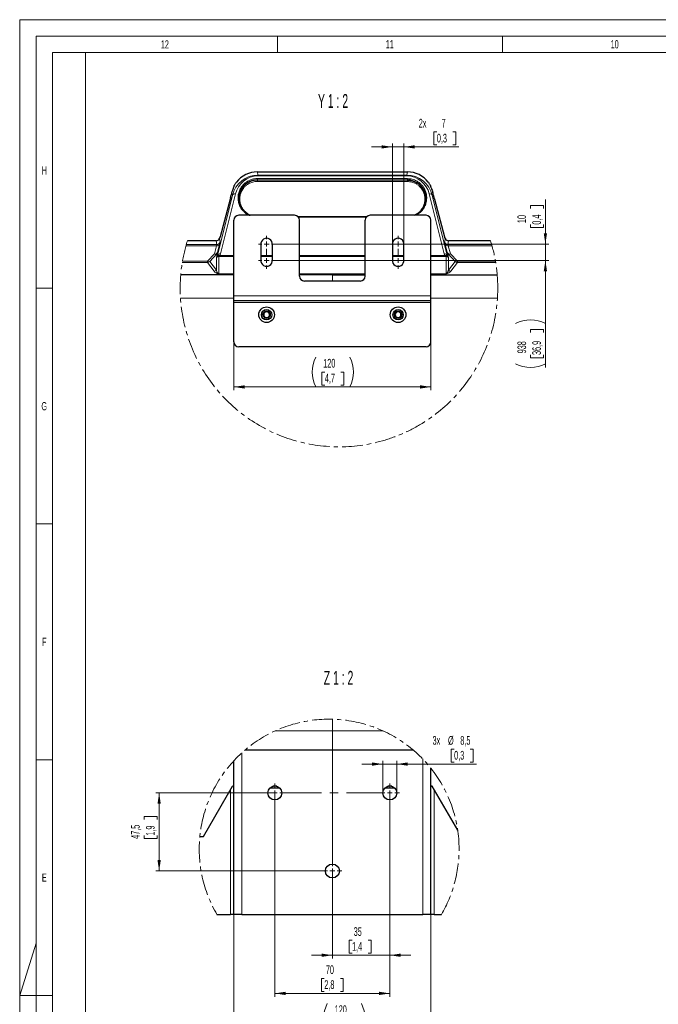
# Model space of a CAD drawing. Header units: millimetres. Extents: x 0 to 4205, y 0 to 2970.
# Tile 24 of 87: x 0 to 971, y 1472 to 2970. Entities that reach past the tile are written whole.
import ezdxf

# ---------------------------------------------------------------- set-up
doc = ezdxf.new("R2010")
doc.units = ezdxf.units.MM
doc.header["$LTSCALE"] = 5
doc.linetypes.add('CENTER', pattern=[10.16, 6.35, -1.27, 1.27, -1.27])
doc.linetypes.add('CENTERX2', pattern=[20.32, 12.7, -2.54, 2.54, -2.54])
doc.styles.add('SLDTEXTSTYLE0', font='TXT', dxfattribs={"width": 0.605})
doc.styles.add('SLDTEXTSTYLE1', font='TXT', dxfattribs={"width": 0.638186})
doc.styles.add('SLDTEXTSTYLE2', font='TXT', dxfattribs={"width": 0.56})
doc.dimstyles.new('SLDDIMSTYLE7', dxfattribs={"dimtxt": 12.841593, "dimasz": 16.5, "dimexe": 0, "dimexo": 0.0625, "dimgap": 3.210398, "dimtad": 1, "dimdec": 1, "dimlfac": 0.4, "dimrnd": 1e-09, "dimzin": 12, "dimdsep": 46, "dimtxsty": 'SLDTEXTSTYLE0', "dimsah": 1, "dimcen": 0.09, "dimadec": 0, "dimazin": 3, "dimtfac": 1, "dimtdec": 1, "dimtmove": 0, "dimatfit": 0, "dimfxl": 0, "dimfrac": 2, "dimtolj": 1, "dimtzin": 12, "dimarcsym": 0})
doc.dimstyles.new('SLDDIMSTYLE8', dxfattribs={"dimtxt": 12.841593, "dimasz": 16.5, "dimexe": 0, "dimexo": 0.0625, "dimgap": 3.210398, "dimtad": 1, "dimdec": 1, "dimlfac": 0.4, "dimrnd": 1e-09, "dimzin": 12, "dimdsep": 46, "dimtxsty": 'SLDTEXTSTYLE0', "dimsah": 1, "dimcen": 0.09, "dimse2": 1, "dimsd2": 1, "dimadec": 0, "dimazin": 3, "dimtfac": 1, "dimtdec": 1, "dimtofl": 0, "dimtmove": 0, "dimatfit": 3, "dimfxl": 0, "dimfrac": 2, "dimtolj": 1, "dimtzin": 12, "dimarcsym": 0})
doc.dimstyles.new('SLDDIMSTYLE9', dxfattribs={"dimtxt": 12.841593, "dimasz": 16.5, "dimexe": 0, "dimexo": 0.0625, "dimgap": 3.210398, "dimtad": 1, "dimdec": 1, "dimlfac": 0.4, "dimrnd": 1e-09, "dimzin": 12, "dimdsep": 46, "dimtxsty": 'SLDTEXTSTYLE0', "dimsah": 1, "dimcen": 0.09, "dimadec": 0, "dimazin": 3, "dimtfac": 1, "dimtdec": 1, "dimtofl": 0, "dimtmove": 0, "dimatfit": 3, "dimfxl": 0, "dimfrac": 2, "dimtolj": 1, "dimtzin": 12, "dimarcsym": 0})

# ---------------------------------------------------------------- blocks, each defined once
blk = doc.blocks.new('_D_19')
at = {"color": 7, "linetype": 'Continuous', "lineweight": 0}
for p, q in [((634.5, 2799.1), (630.1, 2799.1)), ((630.1, 2799.1), (630.1, 2779.4)), ((659, 2799.1), (663.4, 2799.1)), ((663.4, 2799.1), (663.4, 2779.4)), ((566.9, 2776.4), (534.9, 2776.4)), ((566.9, 2627.6), (566.9, 2781.4)), ((566.9, 2776.4), (584.3, 2776.4)), ((584.3, 2627.6), (584.3, 2781.4)), ((584.3, 2776.4), (667.8, 2776.4)), ((630.1, 2779.4), (634.5, 2779.4)), ((663.4, 2779.4), (659, 2779.4))]:
    blk.add_line(p, q, dxfattribs=at)
at = {"color": 7, "linetype": 'Continuous', "lineweight": 18}
for points in [[(566.9, 2776.4), (550.4, 2778.9), (550.4, 2773.9)], [(584.3, 2776.4), (600.8, 2773.9), (600.8, 2778.9)]]:
    blk.add_solid(points, dxfattribs=at)
at = {"color": 7, "linetype": 'Continuous', "lineweight": 18, "attachment_point": 1, "style": 'SLDTEXTSTYLE0'}
for s, insert, char_height in [('2x', (607, 2819.1), 13.23), ('7', (641.8, 2819.1), 13.2), ('0,3', (634.5, 2796.4), 13.23)]:
    blk.add_mtext(s, dxfattribs=dict(at, insert=insert, char_height=char_height))
blk = doc.blocks.new('_D_20')
at = {"color": 7, "linetype": 'Continuous', "lineweight": 0}
for p, q in [((777, 2682.6), (777, 2687)), ((777, 2687), (796.7, 2687)), ((796.7, 2687), (796.7, 2682.6)), ((799.6, 2628.5), (799.6, 2696.3)), ((777, 2658.1), (777, 2653.7)), ((777, 2653.7), (796.7, 2653.7)), ((796.7, 2653.7), (796.7, 2658.1)), ((388.1, 2628.5), (804.6, 2628.5)), ((799.6, 2603.5), (799.6, 2628.5)), ((388.1, 2603.5), (804.6, 2603.5)), ((799.6, 2603.5), (799.6, 2571.5))]:
    blk.add_line(p, q, dxfattribs=at)
at = {"color": 7, "linetype": 'Continuous', "lineweight": 18}
for points in [[(799.6, 2628.5), (802.1, 2645), (797.1, 2645)], [(799.6, 2603.5), (797.1, 2587), (802.1, 2587)]]:
    blk.add_solid(points, dxfattribs=at)
at = {"color": 7, "linetype": 'Continuous', "lineweight": 18, "char_height": 13.23, "attachment_point": 1, "rotation": 90, "style": 'SLDTEXTSTYLE0'}
for s, insert in [('0,4', (779.6, 2658.1)), ('10', (757, 2660.5))]:
    blk.add_mtext(s, dxfattribs=dict(at, insert=insert))
blk = doc.blocks.new('_D_21')
at = {"color": 7, "linetype": 'Continuous', "lineweight": 0}
for p, q in [((588.1, 2603.5), (804.6, 2603.5)), ((799.6, 2521), (799.6, 2603.5)), ((799.6, 2603.5), (799.6, 2440.7)), ((777, 2494), (777, 2498.5)), ((777, 2498.5), (796.7, 2498.5)), ((796.7, 2498.5), (796.7, 2494)), ((777, 2459.7), (777, 2455.3)), ((796.7, 2455.3), (796.7, 2459.7)), ((777, 2455.3), (796.7, 2455.3))]:
    blk.add_line(p, q, dxfattribs=at)
at = {"color": 7, "linetype": 'Continuous', "lineweight": 18}
for centre, start, end in [((777, 2462.4), 63.4349, 116.5651), ((777, 2491.4), 243.4349, 296.5651)]:
    blk.add_arc(centre, 50.7, start, end, dxfattribs=at)
blk.add_solid([(799.6, 2603.5), (797.1, 2587), (802.1, 2587)], dxfattribs=at)
at = {"color": 7, "linetype": 'Continuous', "lineweight": 18, "char_height": 13.23, "attachment_point": 1, "rotation": 90, "style": 'SLDTEXTSTYLE0'}
for s, insert in [('938', (757, 2462.2)), ('36,9', (779.6, 2459.7))]:
    blk.add_mtext(s, dxfattribs=dict(at, insert=insert))
blk = doc.blocks.new('_D_22')
at = {"color": 7, "linetype": 'Continuous', "lineweight": 0}
for p, q in [((325.6, 2539.8), (325.6, 2406.1)), ((625.6, 2539.8), (625.6, 2406.1)), ((464.1, 2433.8), (459.7, 2433.8)), ((459.7, 2433.8), (459.7, 2414)), ((488.6, 2433.8), (493, 2433.8)), ((493, 2433.8), (493, 2414)), ((459.7, 2414), (464.1, 2414)), ((493, 2414), (488.6, 2414)), ((625.6, 2411.1), (325.6, 2411.1))]:
    blk.add_line(p, q, dxfattribs=at)
at = {"color": 7, "linetype": 'Continuous', "lineweight": 18}
for centre, start, end in [((495.7, 2433.8), 153.4349, 206.5651), ((457, 2433.8), 333.4349, 26.5651)]:
    blk.add_arc(centre, 50.7, start, end, dxfattribs=at)
for points in [[(325.6, 2411.1), (342.1, 2408.6), (342.1, 2413.6)], [(625.6, 2411.1), (609.1, 2413.6), (609.1, 2408.6)]]:
    blk.add_solid(points, dxfattribs=at)
at = {"color": 7, "linetype": 'Continuous', "lineweight": 18, "char_height": 13.23, "attachment_point": 1, "style": 'SLDTEXTSTYLE0'}
for s, insert in [('120', (461.7, 2453.8)), ('4,7', (464.1, 2431.1))]:
    blk.add_mtext(s, dxfattribs=dict(at, insert=insert))
blk = doc.blocks.new('SW_CENTERMARKSYMBOL_6')
at = {"color": 0, "linetype": 'Continuous', "lineweight": 18}
for p, q in [((-7.5, 0), (-12.5, 0)), ((0, 0), (-3.8, 0)), ((0, 7.5), (0, 12.5)), ((0, 0), (0, 3.7)), ((0, 0), (0, -3.8)), ((0, 0), (3.7, 0)), ((7.5, 0), (12.5, 0)), ((0, -7.5), (0, -12.5))]:
    blk.add_line(p, q, dxfattribs=at)
blk = doc.blocks.new('SW_CENTERMARKSYMBOL_7')
at = {"color": 0, "linetype": 'Continuous', "lineweight": 18}
for p, q in [((-7.5, 0), (-12.5, 0)), ((0, 0), (-3.8, 0)), ((0, 7.5), (0, 12.5)), ((0, 0), (0, 3.7)), ((0, 0), (0, -3.8)), ((0, 0), (3.7, 0)), ((7.5, 0), (12.5, 0)), ((0, -7.5), (0, -12.5))]:
    blk.add_line(p, q, dxfattribs=at)
blk = doc.blocks.new('SW_CENTERMARKSYMBOL_8')
at = {"color": 0, "linetype": 'Continuous', "lineweight": 18}
for p, q in [((-7.5, 0), (-12.5, 0)), ((0, 0), (-3.8, 0)), ((0, 7.5), (0, 12.5)), ((0, 0), (0, 3.7)), ((0, 0), (0, -3.8)), ((0, 0), (3.7, 0)), ((7.5, 0), (12.5, 0)), ((0, -7.5), (0, -12.5))]:
    blk.add_line(p, q, dxfattribs=at)
blk = doc.blocks.new('SW_CENTERMARKSYMBOL_9')
at = {"color": 0, "linetype": 'Continuous', "lineweight": 18}
for p, q in [((-7.5, 0), (-12.5, 0)), ((0, 0), (-3.8, 0)), ((0, 7.5), (0, 12.5)), ((0, 0), (0, 3.7)), ((0, 0), (0, -3.8)), ((0, 0), (3.7, 0)), ((7.5, 0), (12.5, 0)), ((0, -7.5), (0, -12.5))]:
    blk.add_line(p, q, dxfattribs=at)
blk = doc.blocks.new('_D_23')
at = {"color": 7, "linetype": 'Continuous', "lineweight": 0}
for p, q in [((388.1, 1793.2), (388.1, 1483.1)), ((563.1, 1793.2), (563.1, 1483.1)), ((463.3, 1510.8), (458.9, 1510.8)), ((458.9, 1510.8), (458.9, 1491)), ((487.8, 1510.8), (492.2, 1510.8)), ((492.2, 1510.8), (492.2, 1491)), ((563.1, 1488.1), (388.1, 1488.1)), ((458.9, 1491), (463.3, 1491)), ((492.2, 1491), (487.8, 1491))]:
    blk.add_line(p, q, dxfattribs=at)
at = {"color": 7, "linetype": 'Continuous', "lineweight": 18}
for points in [[(388.1, 1488.1), (404.6, 1485.6), (404.6, 1490.6)], [(563.1, 1488.1), (546.6, 1490.6), (546.6, 1485.6)]]:
    blk.add_solid(points, dxfattribs=at)
at = {"color": 7, "linetype": 'Continuous', "lineweight": 18, "char_height": 13.23, "attachment_point": 1, "style": 'SLDTEXTSTYLE0'}
for s, insert in [('70', (465.7, 1530.8)), ('2,8', (463.3, 1508.1))]:
    blk.add_mtext(s, dxfattribs=dict(at, insert=insert))
blk = doc.blocks.new('_D_24')
at = {"color": 7, "linetype": 'Continuous', "lineweight": 0}
for p, q in [((388.1, 1793.2), (207.1, 1793.2)), ((212.1, 1674.4), (212.1, 1793.2)), ((189.4, 1752.7), (189.4, 1757.1)), ((189.4, 1757.1), (209.1, 1757.1)), ((209.1, 1757.1), (209.1, 1752.7)), ((189.4, 1728.2), (189.4, 1723.8)), ((189.4, 1723.8), (209.1, 1723.8)), ((209.1, 1723.8), (209.1, 1728.2)), ((461.2, 1674.4), (207.1, 1674.4))]:
    blk.add_line(p, q, dxfattribs=at)
at = {"color": 7, "linetype": 'Continuous', "lineweight": 18}
for points in [[(212.1, 1793.2), (209.6, 1776.7), (214.6, 1776.7)], [(212.1, 1674.4), (214.6, 1690.9), (209.6, 1690.9)]]:
    blk.add_solid(points, dxfattribs=at)
at = {"color": 7, "linetype": 'Continuous', "lineweight": 18, "char_height": 13.23, "attachment_point": 1, "rotation": 90, "style": 'SLDTEXTSTYLE0'}
for s, insert in [('47,5', (169.4, 1723.3)), ('1,9', (192.1, 1728.2))]:
    blk.add_mtext(s, dxfattribs=dict(at, insert=insert))
blk = doc.blocks.new('_D_25')
at = {"color": 7, "linetype": 'Continuous', "lineweight": 0}
for p, q in [((660.8, 1859.8), (656.4, 1859.8)), ((656.4, 1859.8), (656.4, 1840.1)), ((685.3, 1859.8), (689.7, 1859.8)), ((689.7, 1859.8), (689.7, 1840.1)), ((552.4, 1837.1), (520.4, 1837.1)), ((552.4, 1793.2), (552.4, 1842.1)), ((552.4, 1837.1), (573.7, 1837.1)), ((573.7, 1793.2), (573.7, 1842.1)), ((573.7, 1837.1), (694.7, 1837.1)), ((656.4, 1840.1), (660.8, 1840.1)), ((689.7, 1840.1), (685.3, 1840.1))]:
    blk.add_line(p, q, dxfattribs=at)
at = {"color": 7, "linetype": 'Continuous', "lineweight": 18}
for points in [[(552.4, 1837.1), (535.9, 1839.6), (535.9, 1834.6)], [(573.7, 1837.1), (590.2, 1834.6), (590.2, 1839.6)]]:
    blk.add_solid(points, dxfattribs=at)
at = {"color": 7, "linetype": 'Continuous', "lineweight": 18, "char_height": 13.23, "attachment_point": 1, "style": 'SLDTEXTSTYLE0'}
for s, insert in [('3x', (628, 1879.8)), ('%%c', (651.5, 1879.8)), ('8,5', (670.2, 1879.8)), ('0,3', (660.8, 1857.1))]:
    blk.add_mtext(s, dxfattribs=dict(at, insert=insert))
blk = doc.blocks.new('_D_26')
at = {"color": 7, "linetype": 'Continuous', "lineweight": 0}
for p, q in [((325.6, 1608.2), (325.6, 1422.4)), ((625.6, 1608.2), (625.6, 1422.4)), ((481.5, 1450), (477.1, 1450)), ((477.1, 1450), (477.1, 1430.3)), ((506, 1450), (510.4, 1450)), ((510.4, 1450), (510.4, 1430.3)), ((625.6, 1427.4), (325.6, 1427.4)), ((477.1, 1430.3), (481.5, 1430.3)), ((510.4, 1430.3), (506, 1430.3))]:
    blk.add_line(p, q, dxfattribs=at)
at = {"color": 7, "linetype": 'Continuous', "lineweight": 18}
for centre, start, end in [((513.1, 1450), 153.4349, 206.5651), ((474.4, 1450), 333.4349, 26.5651)]:
    blk.add_arc(centre, 50.7, start, end, dxfattribs=at)
for points in [[(325.6, 1427.4), (342.1, 1424.9), (342.1, 1429.9)], [(625.6, 1427.4), (609.1, 1429.9), (609.1, 1424.9)]]:
    blk.add_solid(points, dxfattribs=at)
at = {"color": 7, "linetype": 'Continuous', "lineweight": 18, "char_height": 13.23, "attachment_point": 1, "style": 'SLDTEXTSTYLE0'}
for s, insert in [('120', (479.1, 1470)), ('4,7', (481.5, 1447.3))]:
    blk.add_mtext(s, dxfattribs=dict(at, insert=insert))
blk = doc.blocks.new('_D_27')
at = {"color": 7, "linetype": 'Continuous', "lineweight": 0}
for p, q in [((563.1, 1793.2), (563.1, 1541.2)), ((475.6, 1674.4), (475.6, 1541.2)), ((505.5, 1568.9), (501.1, 1568.9)), ((501.1, 1568.9), (501.1, 1549.1)), ((530, 1568.9), (534.5, 1568.9)), ((534.5, 1568.9), (534.5, 1549.1)), ((475.6, 1546.2), (443.6, 1546.2)), ((563.1, 1546.2), (475.6, 1546.2)), ((501.1, 1549.1), (505.5, 1549.1)), ((534.5, 1549.1), (530, 1549.1)), ((563.1, 1546.2), (595.1, 1546.2))]:
    blk.add_line(p, q, dxfattribs=at)
at = {"color": 7, "linetype": 'Continuous', "lineweight": 18}
for points in [[(475.6, 1546.2), (459.1, 1548.7), (459.1, 1543.7)], [(563.1, 1546.2), (579.6, 1543.7), (579.6, 1548.7)]]:
    blk.add_solid(points, dxfattribs=at)
at = {"color": 7, "linetype": 'Continuous', "lineweight": 18, "char_height": 13.23, "attachment_point": 1, "style": 'SLDTEXTSTYLE0'}
for s, insert in [('35', (508, 1588.8)), ('1,4', (505.5, 1566.2))]:
    blk.add_mtext(s, dxfattribs=dict(at, insert=insert))
blk = doc.blocks.new('SW_CENTERMARKSYMBOL_10')
at = {"color": 0, "linetype": 'Continuous', "lineweight": 18}
for p, q in [((-7.5, 0), (-14.4, 0)), ((0, 0), (-3.8, 0)), ((0, 7.5), (0, 14.4)), ((0, 0), (0, 3.7)), ((0, 0), (0, -3.8)), ((0, 0), (3.7, 0)), ((175, 0), (171.3, 0)), ((175, 7.5), (175, 14.4)), ((175, 0), (175, 3.7)), ((175, 0), (175, -3.8)), ((175, 0), (178.7, 0)), ((182.5, 0), (189.4, 0)), ((0, -7.5), (0, -14.4)), ((175, -7.5), (175, -14.4))]:
    blk.add_line(p, q, dxfattribs=at)
at = {"color": 0, "linetype": 'CENTERX2', "lineweight": 18}
blk.add_line((7.5, 0), (167.5, 0), dxfattribs=at)
blk = doc.blocks.new('SW_CENTERMARKSYMBOL_11')
at = {"color": 0, "linetype": 'Continuous', "lineweight": 18}
for p, q in [((0, 7.5), (0, 231)), ((-7.5, 0), (-14.4, 0)), ((0, 0), (-3.8, 0)), ((0, 0), (0, 3.8)), ((0, 0), (0, -3.8)), ((0, 0), (3.8, 0)), ((7.5, 0), (14.4, 0)), ((0, -7.5), (0, -14.4))]:
    blk.add_line(p, q, dxfattribs=at)

msp = doc.modelspace()

# ---------------------------------------------------------------- linework, layer by layer
at = {"color": 7, "linetype": 'Continuous', "lineweight": 18}
for p, q in [((4205, 2970), (0, 2970)), ((0, 2970), (0, 0)), ((4180, 2945), (25, 2945)), ((25, 2945), (25, 25)), ((392.08, 2945), (392.08, 2920)), ((734.17, 2945), (734.17, 2920)), ((392.08, 2920), (50, 2920)), ((50, 2920), (50, 2561.25)), ((100, 2920), (100, 50)), ((734.17, 2920), (392.08, 2920)), ((1076.25, 2920), (734.17, 2920)), ((25, 2561.25), (50, 2561.25)), ((50, 2561.25), (50, 2202.5)), ((25, 2202.5), (50, 2202.5)), ((50, 2202.5), (50, 1843.75)), ((25, 1843.75), (50, 1843.75)), ((50, 1843.75), (50, 1485)), ((0, 1485), (25, 1564.37)), ((25, 1485), (0, 1485)), ((25, 1485), (50, 1485)), ((50, 1485), (50, 1126.25))]:
    msp.add_line(p, q, dxfattribs=at)
at = {"color": 7, "linetype": 'Continuous', "lineweight": 25}
for p, q in [((361.5, 2738.31), (589.64, 2738.31)), ((320.54, 2697.96), (320.52, 2698.05)), ((320.83, 2699.3), (321.74, 2702.71)), ((630.31, 2699.3), (629.41, 2702.71)), ((630.61, 2697.96), (630.62, 2698.05)), ((320.23, 2696.71), (305.1, 2639.68)), ((630.92, 2696.71), (646.05, 2639.68)), ((418.07, 2672.27), (333.07, 2672.27)), ((618.07, 2672.27), (533.07, 2672.27)), ((325.57, 2549.77), (325.57, 2664.77)), ((425.57, 2579.77), (425.57, 2664.77)), ((525.57, 2579.77), (525.57, 2664.77)), ((625.57, 2549.77), (625.57, 2664.77)), ((303.67, 2636.96), (304.75, 2638.43)), ((647.48, 2636.96), (646.4, 2638.43)), ((298.79, 2633.48), (255.1, 2633.48)), ((366.87, 2627.64), (366.87, 2604.4)), ((384.28, 2604.4), (384.28, 2627.64)), ((566.87, 2627.64), (566.87, 2604.4)), ((584.28, 2604.4), (584.28, 2627.64)), ((716.17, 2633.48), (652.35, 2633.48)), ((325.57, 2581.89), (244.97, 2581.89)), ((475.57, 2581.89), (425.57, 2581.89)), ((475.57, 2581.89), (525.57, 2581.89)), ((625.57, 2581.89), (726.3, 2581.89)), ((518.07, 2572.27), (433.07, 2572.27)), ((325.57, 2542.27), (325.57, 2549.77)), ((625.57, 2542.27), (625.57, 2549.77)), ((625.57, 2542.27), (325.57, 2542.27)), ((325.57, 2539.77), (325.57, 2542.27)), ((325.57, 2479.77), (325.57, 2539.77)), ((625.57, 2539.77), (625.57, 2542.27)), ((625.57, 2479.77), (625.57, 2539.77)), ((618.07, 2472.27), (333.07, 2472.27)), ((598.98, 1858.17), (342.4, 1858.17)), ((325.57, 1608.17), (325.57, 1842)), ((625.57, 1608.17), (625.57, 1830.6)), ((279.55, 1727.07), (323.57, 1803.32)), ((325.57, 1803.17), (323.49, 1803.17)), ((325.57, 1803.32), (323.57, 1803.32)), ((395.81, 1800.45), (380.34, 1800.45)), ((391.21, 1803.32), (384.93, 1803.32)), ((570.81, 1800.45), (555.34, 1800.45)), ((566.21, 1803.32), (559.93, 1803.32)), ((627.57, 1803.32), (625.57, 1803.32)), ((627.66, 1803.17), (625.57, 1803.17)), ((666.26, 1736.32), (627.57, 1803.32)), ((274, 1727.07), (279.55, 1727.07)), ((300.03, 1608.17), (320.57, 1608.17)), ((325.57, 1608.17), (320.57, 1608.17)), ((338.07, 1608.17), (325.57, 1608.17)), ((338.07, 1608.17), (613.07, 1608.17)), ((625.57, 1608.17), (613.07, 1608.17)), ((630.57, 1608.17), (625.57, 1608.17)), ((630.57, 1608.17), (641.35, 1608.17))]:
    msp.add_line(p, q, dxfattribs=at)
at = {"color": 8, "linetype": 'Continuous', "lineweight": 18}
for p, q in [((361.5, 2738.31), (362.44, 2733.6)), ((361.51, 2728.18), (589.63, 2728.18)), ((361.51, 2728.18), (361.51, 2726.05)), ((362.44, 2732.21), (362.44, 2733.6)), ((362.44, 2733.6), (588.7, 2733.6)), ((588.7, 2732.21), (362.44, 2732.21)), ((588.7, 2733.6), (589.64, 2738.31)), ((588.7, 2732.21), (588.7, 2733.6)), ((589.63, 2728.18), (589.63, 2726.05)), ((361.51, 2726.05), (361.51, 2725.89)), ((589.63, 2726.05), (361.51, 2726.05)), ((361.51, 2725.89), (361.51, 2723.76)), ((361.51, 2725.89), (589.63, 2725.89)), ((589.63, 2723.76), (361.51, 2723.76)), ((589.63, 2726.05), (589.63, 2725.89)), ((589.63, 2725.89), (589.63, 2723.76)), ((300.92, 2611.5), (323.62, 2702.62)), ((328.21, 2704.76), (305.51, 2613.64)), ((323.62, 2702.62), (322.8, 2706.74)), ((645.64, 2613.64), (622.94, 2704.76)), ((628.35, 2706.74), (627.53, 2702.62)), ((627.53, 2702.62), (650.23, 2611.5)), ((423.04, 2670.39), (528.11, 2670.39)), ((527.72, 2670.02), (423.43, 2670.02)), ((423.75, 2669.67), (527.4, 2669.67)), ((527.1, 2669.31), (424.04, 2669.31)), ((299.22, 2626.07), (252.91, 2626.07)), ((253.36, 2627.65), (299.95, 2627.65)), ((296.09, 2613.53), (299.22, 2626.07)), ((299.95, 2627.65), (298.79, 2633.48)), ((304.06, 2628.2), (300.92, 2615.66)), ((303.67, 2636.96), (304.79, 2631.37)), ((646.36, 2631.37), (647.48, 2636.96)), ((650.23, 2615.66), (647.09, 2628.2)), ((652.35, 2633.48), (651.19, 2627.65)), ((651.19, 2627.65), (717.91, 2627.65)), ((651.92, 2626.07), (655.06, 2613.53)), ((718.36, 2626.07), (651.92, 2626.07)), ((285.48, 2602.3), (296.09, 2613.53)), ((299.62, 2613.41), (289.01, 2602.18)), ((299.11, 2588.76), (299.11, 2607.98)), ((299.62, 2608.86), (299.62, 2613.41)), ((300.92, 2615.66), (300.92, 2611.5)), ((302.64, 2609.64), (302.64, 2609.74)), ((302.64, 2609.64), (302.64, 2583.42)), ((325.57, 2609.64), (302.64, 2609.64)), ((304.52, 2611.1), (325.57, 2611.1)), ((366.87, 2611.1), (384.28, 2611.1)), ((384.28, 2609.64), (366.87, 2609.64)), ((425.57, 2611.1), (525.57, 2611.1)), ((525.57, 2609.64), (425.57, 2609.64)), ((566.87, 2611.1), (584.28, 2611.1)), ((584.28, 2609.64), (566.87, 2609.64)), ((625.57, 2611.1), (646.62, 2611.1)), ((648.51, 2609.64), (625.57, 2609.64)), ((648.51, 2609.64), (648.51, 2609.74)), ((648.51, 2583.42), (648.51, 2609.64)), ((650.23, 2611.5), (650.23, 2615.66)), ((662.14, 2602.18), (651.53, 2613.41)), ((651.53, 2613.41), (651.53, 2608.86)), ((652.04, 2607.98), (652.04, 2588.76)), ((655.06, 2613.53), (665.67, 2602.3)), ((285.48, 2600.72), (247.32, 2600.72)), ((247.59, 2602.3), (285.48, 2602.3)), ((285.48, 2602.3), (285.48, 2600.72)), ((295.58, 2587.3), (285.48, 2600.72)), ((289.01, 2602.18), (299.11, 2588.76)), ((652.04, 2588.76), (662.14, 2602.18)), ((665.67, 2600.72), (655.57, 2587.3)), ((665.67, 2600.72), (665.67, 2602.3)), ((665.67, 2602.3), (723.68, 2602.3)), ((723.95, 2600.72), (665.67, 2600.72)), ((302.64, 2583.42), (325.57, 2583.42)), ((302.64, 2583.42), (302.64, 2583.41)), ((325.57, 2583.41), (302.64, 2583.41)), ((425.57, 2583.42), (525.57, 2583.42)), ((525.57, 2583.41), (425.57, 2583.41)), ((475.57, 2572.27), (475.57, 2581.89)), ((625.57, 2583.42), (648.51, 2583.42)), ((648.51, 2583.41), (625.57, 2583.41)), ((648.51, 2583.42), (648.51, 2583.41)), ((625.57, 2549.77), (325.57, 2549.77)), ((325.57, 2546.36), (244.58, 2546.36)), ((625.57, 2539.77), (325.57, 2539.77)), ((625.57, 2546.36), (726.69, 2546.36)), ((475.57, 1887.57), (388.5, 1887.57)), ((475.57, 1887.57), (475.57, 1858.17)), ((475.57, 1887.57), (552.88, 1887.57)), ((338.07, 1608.17), (338.07, 1854.37)), ((613.07, 1608.17), (613.07, 1844.9)), ((325.57, 1841.99), (325.57, 1841.99)), ((320.57, 1608.17), (320.57, 1798.13)), ((630.57, 1608.17), (630.57, 1798.13))]:
    msp.add_line(p, q, dxfattribs=at)
at = {"color": 7, "linetype": 'Continuous', "lineweight": 25, "flags": 128}
for points in [[(325.81, 2715.16), (326.11, 2716.44), (326.43, 2717.7)], [(624.72, 2717.7), (625.04, 2716.44), (625.34, 2715.16)], [(321.74, 2702.71), (322.1, 2704.08), (322.46, 2705.43), (322.8, 2706.74)], [(629.41, 2702.71), (629.05, 2704.08), (628.69, 2705.43), (628.35, 2706.74)]]:
    msp.add_lwpolyline(points, dxfattribs=at)
at = {"color": 8, "linetype": 'Continuous', "lineweight": 18, "flags": 128}
for points in [[(299.11, 2588.76), (299.29, 2588.15), (299.47, 2587.56), (299.67, 2587.01), (299.87, 2586.49), (300.07, 2586.02), (300.29, 2585.57), (300.51, 2585.17), (300.73, 2584.81), (300.96, 2584.49), (301.19, 2584.21), (301.43, 2583.97), (301.67, 2583.77), (301.91, 2583.62), (302.15, 2583.51), (302.39, 2583.44), (302.64, 2583.42)], [(648.51, 2583.42), (648.75, 2583.44), (649, 2583.51), (649.24, 2583.62), (649.48, 2583.77), (649.72, 2583.97), (649.96, 2584.21), (650.19, 2584.49), (650.42, 2584.81), (650.64, 2585.17), (650.86, 2585.57), (651.07, 2586.02), (651.28, 2586.49), (651.48, 2587.01), (651.67, 2587.56), (651.86, 2588.15), (652.04, 2588.76)]]:
    msp.add_lwpolyline(points, dxfattribs=at)
at = {"color": 7, "linetype": 'Continuous', "lineweight": 25}
for centre, radius in [((375.57, 2521.02), 11.88), ((575.57, 2521.02), 11.88), ((375.57, 2521.02), 7.83), ((375.57, 2521.02), 5.63), ((575.57, 2521.02), 7.83), ((575.57, 2521.02), 5.63), ((388.07, 1793.17), 10.63), ((563.07, 1793.17), 10.63), ((475.57, 1674.42), 10.62)]:
    msp.add_circle(centre, radius, dxfattribs=at)
at = {"color": 8, "linetype": 'Continuous', "lineweight": 18}
for centre, radius, start, end in [((362.84, 2693.29), 40.32, 90.56351, 166.61157), ((362.84, 2696.65), 35.57, 90.63996, 166.80878), ((588.31, 2693.29), 40.32, 13.38842, 89.4365), ((588.3, 2696.65), 35.57, 13.19123, 89.36003), ((327.21, 2700.91), 3.98, 75.47601, 154.52278), ((623.93, 2700.91), 3.98, 25.47722, 104.52399), ((300.35, 2630.07), 4.16, 254.33006, 333.20038), ((289.05, 2631.7), 11.63, 331.01618, 339.62781), ((299.95, 2632.66), 5, 270.00626, 345.09603), ((267.4, 2638.29), 38.03, 344.60701, 349.51556), ((683.75, 2638.29), 38.03, 190.48444, 195.39299), ((651.19, 2632.66), 5, 194.90397, 269.99374), ((650.8, 2630.07), 4.16, 206.79938, 285.67001), ((662.1, 2631.71), 11.63, 200.373, 208.98189), ((297.21, 2617.53), 4.16, 254.32899, 333.20441), ((297.95, 2616.22), 3.27, 235.25396, 300.67354), ((302.7, 2604.92), 4.72, 90.75731, 139.52767), ((302.48, 2605.15), 4.59, 88.01786, 134.08322), ((304.96, 2604.3), 7.03, 139.4752, 143.81915), ((296.1, 2616.94), 4.99, 314.83353, 345.0795), ((302.46, 2605.8), 4.19, 83.06381, 132.86207), ((294.98, 2612.89), 6.1, 332.96365, 346.85987), ((303.15, 2607.75), 3.62, 67.72732, 139.10346), ((304.51, 2609.79), 3.98, 75.47614, 154.5258), ((305.85, 2605.15), 5.6, 120.94104, 124.97516), ((295.03, 2616.25), 10.8, 331.5224, 346.04948), ((646.63, 2609.79), 3.98, 25.47457, 104.52349), ((656.12, 2616.25), 10.81, 193.95095, 208.47644), ((648, 2607.75), 3.62, 40.89665, 112.27269), ((648.68, 2605.8), 4.19, 47.13793, 96.93619), ((645.3, 2605.15), 5.6, 55.02785, 59.05595), ((648.67, 2605.15), 4.59, 45.91678, 91.98214), ((648.45, 2604.92), 4.72, 40.47181, 89.24298), ((655.05, 2616.94), 4.99, 194.9205, 225.16647), ((653.94, 2617.53), 4.16, 206.79559, 285.67101), ((656.17, 2612.89), 6.1, 193.14013, 207.03635), ((653.2, 2616.22), 3.27, 239.32646, 304.74604), ((646.19, 2604.3), 7.03, 36.18085, 40.5248), ((287.34, 2604.99), 3.27, 235.25054, 300.67696), ((285.48, 2605.72), 5, 270.05739, 314.93659), ((663.8, 2604.99), 3.27, 239.32302, 304.74948), ((665.67, 2605.72), 5, 225.06314, 269.94287), ((295.58, 2592.3), 5, 270.05703, 314.93695), ((302.97, 2592.37), 8.96, 214.44516, 267.8653), ((648.17, 2592.37), 8.96, 272.1347, 325.55484), ((655.57, 2592.31), 5, 225.06355, 269.94269)]:
    msp.add_arc(centre, radius, start, end, dxfattribs=at)
at = {"color": 7, "linetype": 'Continuous', "lineweight": 25}
for centre, radius, start, end in [((361.51, 2697.96), 40.36, 90.00276, 142.21592), ((589.64, 2697.96), 40.36, 37.78405, 89.99726), ((361.38, 2698.09), 27.8, 89.71444, 248.23718), ((589.76, 2698.01), 28.04, 293.39246, 90.26922), ((298.29, 2702.85), 22.78, 344.36051, 347.59917), ((342.75, 2693.16), 22.76, 164.35958, 167.6009), ((608.39, 2693.16), 22.77, 12.3993, 15.63942), ((652.83, 2702.84), 22.75, 192.39891, 195.64142), ((333.07, 2664.77), 7.5, 90.00032, 180.0001), ((418.07, 2664.77), 7.5, 0.00002, 89.99959), ((533.07, 2664.77), 7.5, 90.00041, 179.99998), ((618.07, 2664.77), 7.5, 0.00014, 89.9995), ((282.38, 2645.39), 23.43, 342.71538, 345.88912), ((668.77, 2645.39), 23.43, 194.11088, 197.28462), ((298.79, 2638.48), 5, 270.00991, 339.56757), ((301.72, 2638.4), 2.42, 316.52394, 323.68598), ((375.57, 2628.52), 8.75, 354.23858, 185.76142), ((575.57, 2628.52), 8.75, 354.23858, 185.76142), ((649.43, 2638.4), 2.42, 216.31402, 223.47606), ((652.35, 2638.48), 5, 200.43243, 269.99009), ((375.57, 2603.52), 8.75, 174.23858, 5.76142), ((575.57, 2603.52), 8.75, 174.23858, 5.76142), ((433.07, 2579.77), 7.5, 179.99996, 269.99963), ((518.07, 2579.77), 7.5, 270.00035, 0.00004), ((375.57, 2521.02), 4.33, 149.99978, 210.00022), ((375.57, 2521.02), 4.33, 89.99798, 150.0028), ((375.57, 2521.02), 4.33, 209.9972, 270.00202), ((375.57, 2521.02), 4.33, 29.99697, 90.00212), ((375.57, 2521.02), 4.33, 269.99788, 330.00303), ((375.57, 2521.02), 4.33, 329.99978, 30.00022), ((575.57, 2521.02), 4.33, 149.99932, 210.00068), ((575.57, 2521.02), 4.33, 89.99788, 150.00303), ((575.57, 2521.02), 4.33, 209.99697, 270.00212), ((575.57, 2521.02), 4.33, 29.99697, 90.00212), ((575.57, 2521.02), 4.33, 269.99788, 330.00303), ((575.57, 2521.02), 4.33, 329.99932, 30.00068), ((333.07, 2479.77), 7.5, 180.00104, 269.99968), ((618.07, 2479.77), 7.5, 270.0005, 359.99872)]:
    msp.add_arc(centre, radius, start, end, dxfattribs=at)
at = {"color": 7, "linetype": 'CENTER', "lineweight": 18}
for centre, radius, start, end in [((485.63, 2561.45), 241.53, 162.65032, 359.99998), ((485.63, 2561.45), 241.53, 359.99996, 17.34969), ((470.69, 1707.84), 197.63, 0.00001, 210.28594), ((470.69, 1707.84), 197.63, 329.71406, 0.00003)]:
    msp.add_arc(centre, radius, start, end, dxfattribs=at)
at = {"color": 8, "linetype": 'Continuous', "lineweight": 18}
for points, knots in [([(348.98, 2672.27), (348.5, 2672.44), (346.54, 2673.16), (343.6, 2675.3), (340.18, 2678.28), (336.97, 2682.21), (334.24, 2687.11), (332.42, 2693.05), (331.87, 2699.17), (332.59, 2705.26), (334.57, 2711.12), (337.46, 2716.01), (340.95, 2719.98), (345.49, 2723.73), (351.58, 2726.8), (357.44, 2728.08), (360.68, 2728.16), (361.51, 2728.18)], [0, 0, 0, 0, 0.0191044, 0.0789293, 0.1356369, 0.1905247, 0.2699558, 0.3462809, 0.4235009, 0.5008353, 0.5765839, 0.6555905, 0.7140342, 0.7756567, 0.877586, 0.9684464, 1, 1, 1, 1]), ([(589.63, 2728.18), (592.13, 2728), (596.97, 2727.64), (603, 2725.18), (607.57, 2722.23), (610.96, 2719.19), (614.18, 2715.28), (616.91, 2710.37), (618.73, 2704.44), (619.28, 2698.32), (618.55, 2692.23), (616.58, 2686.37), (613.69, 2681.47), (610.19, 2677.53), (606.48, 2674.31), (603.44, 2672.96), (601.89, 2672.27)], [0, 0, 0, 0, 0.0937768, 0.1821971, 0.2418428, 0.2983807, 0.353104, 0.4322972, 0.5083937, 0.5853842, 0.6624851, 0.7380086, 0.8167786, 0.8750459, 0.9364837, 1, 1, 1, 1]), ([(361.51, 2723.76), (360.83, 2723.74), (357.96, 2723.67), (352.71, 2722.57), (347.21, 2719.86), (343.07, 2716.52), (339.91, 2712.99), (337.24, 2708.61), (335.38, 2703.36), (334.64, 2697.82), (335.07, 2692.25), (336.67, 2686.81), (339.11, 2682.31), (342.01, 2678.71), (345.08, 2675.94), (348.44, 2673.59), (351.01, 2672.69), (352.2, 2672.27)], [0, 0, 0, 0, 0.0279166, 0.1160114, 0.21452, 0.2732637, 0.3303322, 0.4054658, 0.4793705, 0.5540635, 0.6302256, 0.7036682, 0.7820691, 0.8356046, 0.8901347, 0.9492311, 1, 1, 1, 1]), ([(599.11, 2672.27), (601.02, 2673.08), (604.28, 2674.47), (608.08, 2677.66), (611.27, 2681.18), (613.92, 2685.56), (615.77, 2690.83), (616.5, 2696.35), (616.07, 2701.94), (614.47, 2707.36), (612.03, 2711.86), (609.12, 2715.45), (606.06, 2718.24), (601.9, 2720.97), (596.38, 2723.26), (591.93, 2723.59), (589.63, 2723.76)], [0, 0, 0, 0, 0.08341002, 0.14298401, 0.19948684, 0.27577693, 0.34886672, 0.42456758, 0.50006538, 0.57467412, 0.65225976, 0.70591813, 0.76133201, 0.81980322, 0.90718144, 1, 1, 1, 1]), ([(302.64, 2609.74), (302.24, 2609.67), (301.64, 2609.57), (300.58, 2609.19), (299.78, 2608.67), (299.26, 2608.15), (299.11, 2607.99), (299.11, 2607.98)], [0, 0, 0, 0, 0.3016068, 0.4539298, 0.8372462, 0.9951911, 1, 1, 1, 1]), ([(299.11, 2607.98), (299.11, 2607.98), (299.11, 2608.01), (299.13, 2608.08), (299.15, 2608.24), (299.23, 2608.36), (299.29, 2608.45)], [0, 0, 0, 0, 0.00452003, 0.14052101, 0.4195019, 1, 1, 1, 1]), ([(299.62, 2608.86), (299.84, 2609.18), (300.13, 2609.58), (300.36, 2610.02), (300.41, 2610.12)], [0, 0, 0, 0, 0.7846083, 1, 1, 1, 1]), ([(304.52, 2611.1), (304.42, 2611.01), (303.95, 2610.57), (303.4, 2610.23), (302.97, 2609.95)], [0, 0, 0, 0, 0.2055787, 1, 1, 1, 1]), ([(648.18, 2609.95), (648.09, 2610), (647.54, 2610.34), (647.05, 2610.75), (646.62, 2611.1)], [0, 0, 0, 0, 0.1517376, 1, 1, 1, 1]), ([(652.04, 2607.98), (652.03, 2607.99), (651.89, 2608.15), (651.38, 2608.67), (650.58, 2609.18), (649.52, 2609.57), (648.91, 2609.67), (648.51, 2609.74)], [0, 0, 0, 0, 0.0048058, 0.1595173, 0.5410396, 0.6983975, 1, 1, 1, 1]), ([(650.73, 2610.12), (650.95, 2609.75), (651.19, 2609.32), (651.49, 2608.92), (651.53, 2608.86)], [0, 0, 0, 0, 0.8533588, 1, 1, 1, 1]), ([(651.86, 2608.45), (651.91, 2608.36), (651.99, 2608.24), (652.02, 2608.08), (652.03, 2608.01), (652.04, 2607.98), (652.04, 2607.98)], [0, 0, 0, 0, 0.5838343, 0.8621921, 0.9954852, 1, 1, 1, 1])]:
    msp.add_open_spline(points, degree=3, knots=knots, dxfattribs=at)
at = {"color": 7, "linetype": 'Continuous', "lineweight": 25}
for points, knots in [([(322.8, 2706.74), (323.17, 2708.01), (323.82, 2710.27), (324.87, 2712.99), (325.59, 2714.5), (325.79, 2715.1), (325.81, 2715.16)], [0, 0, 0, 0, 0.4435075, 0.7867616, 0.9779849, 1, 1, 1, 1]), ([(329.61, 2722.68), (329.11, 2722.01), (328.29, 2720.9), (327.32, 2719.38), (326.78, 2718.4), (326.49, 2717.88), (326.44, 2717.72), (326.43, 2717.7)], [0, 0, 0, 0, 0.4225634, 0.7022028, 0.9100378, 0.9927509, 1, 1, 1, 1]), ([(361.51, 2726.05), (361.51, 2726.05), (360.72, 2726.05), (357.62, 2725.92), (352.01, 2724.74), (346.19, 2721.8), (341.84, 2718.21), (338.5, 2714.42), (335.73, 2709.74), (333.83, 2704.14), (333.13, 2698.31), (333.65, 2692.45), (335.38, 2686.76), (337.99, 2682.06), (341.06, 2678.29), (344.33, 2675.42), (347.35, 2673.27), (349.45, 2672.51), (350.12, 2672.27)], [0, 0, 0, 0, 0.0000019, 0.0312412, 0.1211756, 0.2220882, 0.2832052, 0.340986, 0.4193426, 0.4943136, 0.5709777, 0.6475462, 0.7231774, 0.8020524, 0.856519, 0.9127079, 0.9721914, 1, 1, 1, 1]), ([(589.63, 2725.89), (589.63, 2725.89), (592.03, 2725.89), (596.71, 2725.28), (602.49, 2722.97), (606.85, 2720.1), (610.06, 2717.17), (613.09, 2713.4), (615.65, 2708.69), (617.31, 2703.01), (617.76, 2697.16), (616.99, 2691.38), (615.04, 2685.87), (612.26, 2681.29), (608.92, 2677.61), (605.11, 2674.41), (601.91, 2673.04), (600.12, 2672.27)], [0, 0, 0, 0, 0.0000019, 0.0937235, 0.181932, 0.2408472, 0.2968815, 0.351029, 0.4292196, 0.5045543, 0.5806595, 0.6569629, 0.7306876, 0.8074523, 0.8644445, 0.9243428, 1, 1, 1, 1]), ([(624.72, 2717.7), (624.66, 2717.82), (624.49, 2718.2), (624.08, 2718.92), (623.44, 2720), (622.58, 2721.3), (621.89, 2722.21), (621.54, 2722.68)], [0, 0, 0, 0, 0.0663836, 0.2099431, 0.4206017, 0.7017106, 1, 1, 1, 1]), ([(625.34, 2715.16), (625.46, 2714.84), (625.86, 2713.84), (626.74, 2711.83), (627.63, 2709.34), (628.14, 2707.51), (628.35, 2706.74)], [0, 0, 0, 0, 0.1154938, 0.3632375, 0.7343999, 1, 1, 1, 1]), ([(372.76, 2525.89), (372.7, 2525.84), (372.57, 2525.73), (372.22, 2524.81), (372.19, 2522.97), (370.61, 2522.03), (369.99, 2521.26), (369.96, 2521.1), (369.95, 2521.02)], [0, 0, 0, 0, 0.0391241, 0.0861957, 0.5000003, 0.9137976, 0.9608863, 1, 1, 1, 1]), ([(369.95, 2521.02), (369.95, 2521), (369.95, 2520.9), (370.04, 2520.71), (370.3, 2520.42), (370.84, 2519.94), (371.83, 2519.13), (372.25, 2517.76), (372.4, 2516.75), (372.58, 2516.3), (372.7, 2516.2), (372.76, 2516.15)], [0, 0, 0, 0, 0.0094543, 0.0527241, 0.1060389, 0.2098274, 0.4268564, 0.7576417, 0.9147611, 0.961265, 1, 1, 1, 1]), ([(378.39, 2525.89), (378.33, 2525.91), (378.2, 2525.96), (377.97, 2525.95), (377.58, 2525.86), (376.68, 2525.51), (375.23, 2525.18), (374.03, 2525.71), (373.34, 2525.92), (373.06, 2525.96), (372.86, 2525.94), (372.78, 2525.9), (372.76, 2525.89)], [0, 0, 0, 0, 0.0325439, 0.070244, 0.1147156, 0.2425169, 0.5732303, 0.8433444, 0.9014309, 0.9503163, 0.9905471, 1, 1, 1, 1]), ([(381.2, 2521.02), (381.2, 2521.04), (381.19, 2521.14), (381.1, 2521.33), (380.85, 2521.62), (380.3, 2522.1), (379.31, 2522.91), (378.9, 2524.28), (378.75, 2525.29), (378.57, 2525.73), (378.44, 2525.84), (378.39, 2525.89)], [0, 0, 0, 0, 0.00947969, 0.05274759, 0.10606073, 0.20982855, 0.42685073, 0.75764971, 0.91476426, 0.96126734, 1, 1, 1, 1]), ([(378.39, 2516.15), (378.44, 2516.2), (378.57, 2516.31), (378.92, 2517.23), (378.95, 2519.07), (380.53, 2520.01), (381.15, 2520.78), (381.18, 2520.94), (381.2, 2521.02)], [0, 0, 0, 0, 0.0391057, 0.0862022, 0.5000147, 0.9138203, 0.9609109, 1, 1, 1, 1]), ([(572.76, 2525.89), (572.7, 2525.84), (572.57, 2525.73), (572.22, 2524.81), (572.19, 2522.97), (570.61, 2522.03), (569.99, 2521.26), (569.96, 2521.1), (569.95, 2521.02)], [0, 0, 0, 0, 0.0391241, 0.08619568, 0.49999966, 0.91379672, 0.96088637, 1, 1, 1, 1]), ([(569.95, 2521.02), (569.95, 2521), (569.95, 2520.9), (570.04, 2520.71), (570.3, 2520.42), (570.84, 2519.94), (571.83, 2519.13), (572.25, 2517.76), (572.4, 2516.75), (572.58, 2516.3), (572.7, 2516.2), (572.76, 2516.15)], [0, 0, 0, 0, 0.0094544, 0.0527237, 0.1060385, 0.2098271, 0.4268563, 0.7576419, 0.9147615, 0.9612661, 1, 1, 1, 1]), ([(578.39, 2525.89), (578.33, 2525.91), (578.2, 2525.96), (577.97, 2525.95), (577.58, 2525.86), (576.68, 2525.51), (575.23, 2525.18), (574.03, 2525.71), (573.34, 2525.92), (573.06, 2525.96), (572.86, 2525.94), (572.78, 2525.9), (572.76, 2525.89)], [0, 0, 0, 0, 0.0325439, 0.070244, 0.1147156, 0.2425154, 0.5732303, 0.8433445, 0.9014294, 0.9503149, 0.9905457, 1, 1, 1, 1]), ([(581.2, 2521.02), (581.2, 2521.04), (581.19, 2521.14), (581.1, 2521.33), (580.85, 2521.62), (580.3, 2522.1), (579.31, 2522.91), (578.9, 2524.28), (578.75, 2525.29), (578.57, 2525.73), (578.44, 2525.84), (578.39, 2525.89)], [0, 0, 0, 0, 0.0094798, 0.0527477, 0.1060608, 0.2098285, 0.4268506, 0.7576494, 0.9147638, 0.9612662, 1, 1, 1, 1]), ([(578.39, 2516.15), (578.44, 2516.2), (578.57, 2516.31), (578.92, 2517.23), (578.95, 2519.07), (580.53, 2520.01), (581.15, 2520.78), (581.18, 2520.94), (581.2, 2521.02)], [0, 0, 0, 0, 0.0391068, 0.0862026, 0.5000146, 0.9138209, 0.9609105, 1, 1, 1, 1]), ([(372.76, 2516.15), (372.82, 2516.13), (372.95, 2516.08), (373.17, 2516.09), (373.57, 2516.18), (374.47, 2516.53), (375.92, 2516.86), (377.11, 2516.33), (377.81, 2516.12), (378.09, 2516.08), (378.28, 2516.1), (378.37, 2516.14), (378.39, 2516.15)], [0, 0, 0, 0, 0.0325439, 0.070244, 0.1147156, 0.2425154, 0.5732288, 0.8433445, 0.9014294, 0.9503149, 0.9905457, 1, 1, 1, 1]), ([(572.76, 2516.15), (572.82, 2516.13), (572.95, 2516.08), (573.17, 2516.09), (573.57, 2516.18), (574.47, 2516.53), (575.92, 2516.86), (577.11, 2516.33), (577.81, 2516.12), (578.09, 2516.08), (578.28, 2516.1), (578.37, 2516.14), (578.39, 2516.15)], [0, 0, 0, 0, 0.0325439, 0.070244, 0.1147156, 0.2425154, 0.5732303, 0.8433444, 0.9014293, 0.9503148, 0.9905471, 1, 1, 1, 1])]:
    msp.add_open_spline(points, degree=3, knots=knots, dxfattribs=at)

# ---------------------------------------------------------------- block references
at = {"color": 7, "linetype": 'Continuous', "lineweight": 0}
for name, p in [('SW_CENTERMARKSYMBOL_7', (375.57, 2628.52)), ('SW_CENTERMARKSYMBOL_9', (575.57, 2628.52)), ('SW_CENTERMARKSYMBOL_6', (375.57, 2603.52)), ('SW_CENTERMARKSYMBOL_8', (575.57, 2603.52)), ('SW_CENTERMARKSYMBOL_11', (475.57, 1674.42)), ('SW_CENTERMARKSYMBOL_10', (388.07, 1793.17))]:
    msp.add_blockref(name, p, dxfattribs=at)

# ---------------------------------------------------------------- texts
at = {"color": 7, "linetype": 'Continuous', "lineweight": 0, "attachment_point": 2}
for s, insert, char_height, style in [('12', (220.86, 2938.67), 12.5, 'SLDTEXTSTYLE1'), ('11', (562.94, 2938.85), 12.5, 'SLDTEXTSTYLE1'), ('10', (905.03, 2938.85), 12.5, 'SLDTEXTSTYLE1'), ('Y 1 : 2', (476.63, 2856.76), 21.167, 'SLDTEXTSTYLE2'), ('H', (37.35, 2746.8), 12.5, 'SLDTEXTSTYLE1'), ('G', (37.26, 2388.05), 12.5, 'SLDTEXTSTYLE1'), ('F', (37.33, 2029.3), 12.5, 'SLDTEXTSTYLE1'), ('Z 1 : 2', (485, 1978.97), 21.167, 'SLDTEXTSTYLE2'), ('E', (37.44, 1670.55), 12.5, 'SLDTEXTSTYLE1')]:
    msp.add_mtext(s, dxfattribs=dict(at, insert=insert, char_height=char_height, style=style))
at = {"color": 7, "linetype": 'Continuous', "lineweight": 0, "insert": (51.79, 1020.57), "char_height": 7.5, "attachment_point": 1, "rotation": 90, "style": 'SLDTEXTSTYLE1'}
msp.add_mtext('NOTICE - HACH LANGE GmbH claims proprietary rights in the information disclosed on this drawing.', dxfattribs=at)

# ---------------------------------------------------------------- dimensions: what is measured, and where the dimension line sits
at = {"color": 7, "linetype": 'Continuous', "lineweight": 18}
for base, p1, p2, angle, text, dimstyle, picture, middle in [((584.28, 2776.44), (566.87, 2627.64), (584.28, 2627.64), 0, '2x<>', 'SLDDIMSTYLE7', '_D_19', (637.41, 2776.44)), ((799.63, 2521.02), (588.07, 2603.52), (575.57, 2521.02), 90, '(<>)', 'SLDDIMSTYLE8', '_D_21', (799.63, 2476.9)), ((325.57, 2411.11), (625.57, 2539.77), (325.57, 2539.77), 0, '(<>)', 'SLDDIMSTYLE9', '_D_22', (476.39, 2411.11))]:
    dim = msp.add_linear_dim(base=base, p1=p1, p2=p2, angle=angle, text=text, dimstyle=dimstyle, dxfattribs=at)
    dim.commit()
    dim.dimension.update_dxf_attribs({"geometry": picture, "text_midpoint": middle, "dimtype": 160})
for base, p1, p2, dimstyle, picture, middle in [((799.63, 2628.52), (388.07, 2603.52), (388.07, 2628.52), 'SLDDIMSTYLE7', '_D_20', (799.63, 2670.31)), ((212.06, 1793.17), (461.2, 1674.42), (388.07, 1793.17), 'SLDDIMSTYLE9', '_D_24', (212.06, 1740.41))]:
    dim = msp.add_linear_dim(base=base, p1=p1, p2=p2, angle=90, dimstyle=dimstyle, dxfattribs=at)
    dim.commit()
    dim.dimension.update_dxf_attribs({"geometry": picture, "text_midpoint": middle, "dimtype": 160})
for base, p1, p2, text, dimstyle, picture, middle in [((573.7, 1837.14), (552.45, 1793.17), (573.7, 1793.17), '3x %%c<>', 'SLDDIMSTYLE7', '_D_25', (661.33, 1837.14)), ((325.57, 1427.35), (625.57, 1608.17), (325.57, 1608.17), '(<>)', 'SLDDIMSTYLE9', '_D_26', (493.78, 1427.35))]:
    dim = msp.add_linear_dim(base=base, p1=p1, p2=p2, text=text, dimstyle=dimstyle, dxfattribs=at)
    dim.commit()
    dim.dimension.update_dxf_attribs({"geometry": picture, "text_midpoint": middle, "dimtype": 160})
for base, p2, dimstyle, picture, middle in [((388.07, 1488.1), (388.07, 1793.17), 'SLDDIMSTYLE9', '_D_23', (475.53, 1488.1)), ((475.57, 1546.19), (475.57, 1674.42), 'SLDDIMSTYLE7', '_D_27', (517.79, 1546.19))]:
    dim = msp.add_linear_dim(base=base, p1=(563.07, 1793.17), p2=p2, dimstyle=dimstyle, dxfattribs=at)
    dim.commit()
    dim.dimension.update_dxf_attribs({"geometry": picture, "text_midpoint": middle, "dimtype": 160})

doc.saveas('drawing.dxf')
